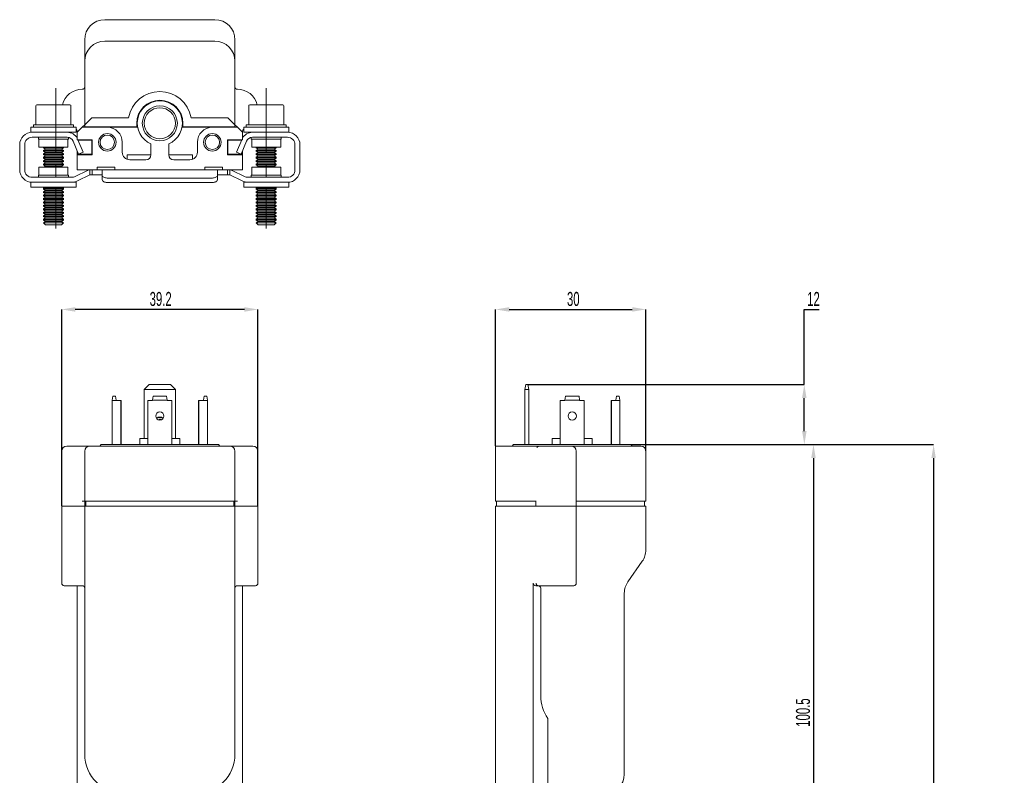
# Model space of a CAD drawing. Header units: millimetres. Extents: x -62 to 393, y 50 to 404.
# Tile 2 of 5: x -11 to 185, y 253 to 404. Entities that reach past the tile are written whole.
import ezdxf

# ---------------------------------------------------------------- set-up
doc = ezdxf.new("R2010")
doc.units = ezdxf.units.MM
doc.header["$PDSIZE"] = -1
doc.linetypes.add('CENTERX2', pattern=[20.32, 12.7, -2.54, 2.54, -2.54])
doc.layers.add('LINEE_SOTTILI', color=7, linetype='Continuous')
doc.styles.add('SLDTEXTSTYLE2', font='TXT', dxfattribs={"width": 0.605})
doc.dimstyles.new('SLDDIMSTYLE0', dxfattribs={"dimtxt": 2.8, "dimasz": 2.7, "dimexe": 0, "dimexo": 0.0625, "dimgap": 0.7, "dimtad": 1, "dimtoh": 1, "dimlfac": 2, "dimrnd": 1e-09, "dimzin": 12, "dimdsep": 46, "dimtxsty": 'SLDTEXTSTYLE2', "dimsah": 1, "dimcen": 0.09, "dimadec": 0, "dimazin": 0, "dimtfac": 1, "dimtofl": 0, "dimtmove": 0, "dimatfit": 3, "dimfxl": 1, "dimtolj": 1, "dimtzin": 12, "dimarcsym": 0})
doc.dimstyles.new('SLDDIMSTYLE2', dxfattribs={"dimtxt": 2.8, "dimasz": 2.7, "dimexe": 0, "dimexo": 0.0625, "dimgap": 0.7, "dimtad": 1, "dimtoh": 1, "dimlfac": 2, "dimrnd": 1e-09, "dimzin": 12, "dimdsep": 46, "dimtxsty": 'SLDTEXTSTYLE2', "dimsah": 1, "dimcen": 0.09, "dimadec": 0, "dimazin": 0, "dimtfac": 1, "dimtofl": 0, "dimtmove": 0, "dimatfit": 3, "dimfxl": 1, "dimtolj": 1, "dimtzin": 12, "dimarcsym": 0})

# ---------------------------------------------------------------- blocks, each defined once
blk = doc.blocks.new('*D3')
at = {"layer": 'Defpoints', "color": 0}
for p in [(-3, 346.56), (-3, 307.26), (36.2, 307.26)]:
    blk.add_point(p, dxfattribs=at)
at = {"layer": 'LINEE_SOTTILI', "color": 0, "lineweight": -2}
for p, q in [((-3, 307.32), (-3, 346.56)), ((33.5, 346.56), (-0.3, 346.56)), ((36.2, 307.32), (36.2, 346.56))]:
    blk.add_line(p, q, dxfattribs=at)
at = {"layer": 'LINEE_SOTTILI', "color": 0}
for points in [[(-0.3, 347.01), (-0.3, 346.11), (-3, 346.56)], [(33.5, 347.01), (33.5, 346.11), (36.2, 346.56)]]:
    blk.add_solid(points, dxfattribs=at)
at = {"layer": 'LINEE_SOTTILI', "color": 0, "insert": (16.77, 350.06), "char_height": 2.8, "attachment_point": 2, "style": 'SLDTEXTSTYLE2'}
blk.add_mtext('\\A1;39.2', dxfattribs=at)
blk = doc.blocks.new('*D10')
at = {"layer": 'Defpoints', "color": 0}
for p in [(110.7, 319.56), (147.2, 219.06), (150.08, 219.06)]:
    blk.add_point(p, dxfattribs=at)
at = {"layer": 'LINEE_SOTTILI', "color": 0, "lineweight": -2}
for p, q in [((110.76, 319.56), (147.2, 319.56)), ((147.2, 316.86), (147.2, 221.76)), ((150.02, 219.06), (147.2, 219.06))]:
    blk.add_line(p, q, dxfattribs=at)
at = {"layer": 'LINEE_SOTTILI', "color": 0}
for points in [[(146.75, 316.86), (147.65, 316.86), (147.2, 319.56)], [(146.75, 221.76), (147.65, 221.76), (147.2, 219.06)]]:
    blk.add_solid(points, dxfattribs=at)
at = {"layer": 'LINEE_SOTTILI', "color": 0, "insert": (143.7, 266), "char_height": 2.8, "attachment_point": 2, "rotation": 90, "style": 'SLDTEXTSTYLE2'}
blk.add_mtext('\\A1;100.5', dxfattribs=at)
blk = doc.blocks.new('*D13')
at = {"layer": 'Defpoints', "color": 0}
for p in [(113.7, 346.56), (83.7, 319.26), (113.7, 318.26)]:
    blk.add_point(p, dxfattribs=at)
at = {"layer": 'LINEE_SOTTILI', "color": 0, "lineweight": -2}
for p, q in [((83.7, 319.32), (83.7, 346.56)), ((86.4, 346.56), (111, 346.56)), ((113.7, 318.32), (113.7, 346.56))]:
    blk.add_line(p, q, dxfattribs=at)
at = {"layer": 'LINEE_SOTTILI', "color": 0}
for points in [[(86.4, 347.01), (86.4, 346.11), (83.7, 346.56)], [(111, 347.01), (111, 346.11), (113.7, 346.56)]]:
    blk.add_solid(points, dxfattribs=at)
at = {"layer": 'LINEE_SOTTILI', "color": 0, "insert": (99.21, 350.06), "char_height": 2.8, "attachment_point": 2, "style": 'SLDTEXTSTYLE2'}
blk.add_mtext('\\A1;30', dxfattribs=at)
blk = doc.blocks.new('*D14')
at = {"layer": 'Defpoints', "color": 0}
for p in [(90.1, 331.56), (145.37, 331.56), (110.7, 319.56)]:
    blk.add_point(p, dxfattribs=at)
at = {"layer": 'LINEE_SOTTILI', "color": 0, "lineweight": -2}
for p, q in [((145.37, 331.56), (145.37, 346.56)), ((145.37, 346.56), (148.33, 346.56)), ((90.16, 331.56), (145.37, 331.56)), ((145.37, 322.26), (145.37, 328.86)), ((110.76, 319.56), (145.37, 319.56))]:
    blk.add_line(p, q, dxfattribs=at)
at = {"layer": 'LINEE_SOTTILI', "color": 0}
for points in [[(144.92, 328.86), (145.82, 328.86), (145.37, 331.56)], [(144.92, 322.26), (145.82, 322.26), (145.37, 319.56)]]:
    blk.add_solid(points, dxfattribs=at)
at = {"layer": 'LINEE_SOTTILI', "color": 0, "insert": (147.2, 350.06), "char_height": 2.8, "attachment_point": 2, "style": 'SLDTEXTSTYLE2'}
blk.add_mtext('\\A1;12', dxfattribs=at)
blk = doc.blocks.new('*D15')
at = {"layer": 'Defpoints', "color": 0}
for p in [(110.7, 319.56), (90.65, 65.56), (171.2, 65.56)]:
    blk.add_point(p, dxfattribs=at)
at = {"layer": 'LINEE_SOTTILI', "color": 0, "lineweight": -2}
for p, q in [((110.76, 319.56), (171.2, 319.56)), ((171.2, 316.86), (171.2, 68.26)), ((90.71, 65.56), (171.2, 65.56))]:
    blk.add_line(p, q, dxfattribs=at)
at = {"layer": 'LINEE_SOTTILI', "color": 0}
for points in [[(170.75, 316.86), (171.65, 316.86), (171.2, 319.56)], [(170.75, 68.26), (171.65, 68.26), (171.2, 65.56)]]:
    blk.add_solid(points, dxfattribs=at)
at = {"layer": 'LINEE_SOTTILI', "color": 0, "insert": (167.7, 193.16), "char_height": 2.8, "attachment_point": 2, "rotation": 90, "style": 'SLDTEXTSTYLE2'}
blk.add_mtext('\\A1;A9 Model + 154', dxfattribs=at)

msp = doc.modelspace()

# ---------------------------------------------------------------- linework, layer by layer
at = {"color": 7, "linetype": 'Continuous', "lineweight": 15}
for p, q in [((5.6046, 404.4638), (27.6046, 404.4638)), ((1.6046, 397.6106), (1.6046, 400.4638)), ((9.6046, 400.1638), (5.6046, 400.1638)), ((9.6046, 400.1638), (23.6046, 400.1638)), ((27.6046, 400.1638), (23.6046, 400.1638)), ((31.6046, 400.4638), (31.6046, 397.6106)), ((1.6046, 397.6106), (1.6046, 396.1638)), ((31.6046, 396.1638), (31.6046, 397.6106)), ((1.6046, 383.4638), (1.6046, 396.1638)), ((31.6046, 396.1638), (31.6046, 383.4638)), ((-8.1454, 387.2638), (-8.1454, 383.4638)), ((-7.9454, 387.4638), (-1.3454, 387.4638)), ((-1.1454, 383.4638), (-1.1454, 387.2638)), ((34.3546, 387.2638), (34.3546, 383.4638)), ((34.5546, 387.4638), (41.1546, 387.4638)), ((41.3546, 383.4638), (41.3546, 387.2638)), ((3.0046, 384.8638), (1.6046, 383.4638)), ((10.3506, 384.8638), (3.0046, 384.8638)), ((12.0046, 383.0638), (12.0046, 383.7638)), ((21.2046, 383.7638), (21.2046, 383.0638)), ((30.2046, 384.8638), (22.8586, 384.8638)), ((31.6046, 383.4638), (30.2046, 384.8638)), ((-9.1454, 382.9638), (-9.1454, 381.9638)), ((-4.6454, 382.9638), (-9.1454, 382.9638)), ((-8.8954, 381.9638), (-9.1454, 381.9638)), ((-8.8954, 381.9638), (-1.9103, 381.9638)), ((-8.6454, 383.4638), (-8.6454, 382.9638)), ((-8.6454, 383.4638), (-7.5355, 383.4638)), ((-7.5355, 383.4638), (-0.6454, 383.4638)), ((-0.1454, 382.9638), (-4.6454, 382.9638)), ((-0.1454, 381.9638), (-1.9103, 381.9638)), ((-1.6454, 381.9485), (-1.6454, 381.9638)), ((-0.6454, 382.9638), (-0.6454, 383.4638)), ((-0.1454, 381.9638), (-0.1454, 382.9638)), ((0.1046, 381.9638), (1.1046, 382.9638)), ((0.1046, 381.9638), (0.1046, 382.1872)), ((0.1046, 380.4638), (0.1046, 381.9638)), ((1.6046, 383.4638), (1.1046, 382.9638)), ((1.1046, 382.9638), (6.1046, 382.9638)), ((1.6046, 383.4638), (1.6046, 383.0638)), ((1.6046, 383.0638), (12.0046, 383.0638)), ((3.0046, 382.9638), (3.0046, 383.0638)), ((12.1763, 382.9638), (6.1046, 382.9638)), ((27.1046, 382.9638), (21.0329, 382.9638)), ((21.2046, 383.0638), (31.6046, 383.0638)), ((27.1046, 382.9638), (32.1046, 382.9638)), ((30.2046, 383.0638), (30.2046, 382.9638)), ((31.6046, 383.0638), (31.6046, 383.4638)), ((32.1046, 382.9638), (31.6046, 383.4638)), ((32.1046, 382.9638), (33.1046, 381.9638)), ((33.1046, 382.1872), (33.1046, 381.9638)), ((33.1046, 381.9638), (33.1046, 380.4638)), ((33.3546, 382.9638), (33.3546, 381.9638)), ((37.8546, 382.9638), (33.3546, 382.9638)), ((35.1195, 381.9638), (33.3546, 381.9638)), ((33.8546, 383.4638), (33.8546, 382.9638)), ((33.8546, 383.4638), (37.8546, 383.4638)), ((34.8546, 381.9638), (34.8546, 381.9485)), ((35.1195, 381.9638), (42.1046, 381.9638)), ((37.8546, 383.4638), (41.8546, 383.4638)), ((42.3546, 382.9638), (37.8546, 382.9638)), ((41.8546, 382.9638), (41.8546, 383.4638)), ((42.3546, 381.9638), (42.1046, 381.9638)), ((42.3546, 381.9638), (42.3546, 382.9638)), ((-8.8954, 380.9638), (-1.9103, 380.9638)), ((-7.6454, 380.9638), (-7.6454, 380.5638)), ((-4.6454, 380.5638), (-7.6454, 380.5638)), ((-7.5454, 380.5638), (-7.5454, 378.9638)), ((-1.6454, 380.5638), (-4.6454, 380.5638)), ((-1.7454, 378.9638), (-1.7454, 380.5638)), ((-1.6454, 380.5638), (-1.6454, 380.9366)), ((-0.7159, 380.1772), (0.3859, 377.6138)), ((3.1046, 380.4638), (0.1046, 380.4638)), ((0.2493, 380.4638), (1.3046, 378.0087)), ((3.0046, 380.3638), (0.2923, 380.3638)), ((3.0046, 380.3638), (3.0046, 380.4638)), ((3.0046, 377.5638), (3.0046, 380.3638)), ((3.1046, 377.4638), (3.1046, 380.4638)), ((9.1046, 379.9638), (9.1046, 377.9638)), ((24.1046, 377.9638), (24.1046, 379.9638)), ((33.1046, 380.4638), (30.1046, 380.4638)), ((30.1046, 380.4638), (30.1046, 377.4638)), ((30.2046, 380.4638), (30.2046, 380.3638)), ((32.9169, 380.3638), (30.2046, 380.3638)), ((30.2046, 380.3638), (30.2046, 377.5638)), ((31.9046, 378.0087), (32.9599, 380.4638)), ((32.8233, 377.6138), (33.9251, 380.1772)), ((34.8546, 380.9366), (34.8546, 380.5638)), ((37.8546, 380.5638), (34.8546, 380.5638)), ((34.9546, 380.5638), (34.9546, 378.9638)), ((35.1195, 380.9638), (42.1046, 380.9638)), ((40.8546, 380.5638), (37.8546, 380.5638)), ((40.7546, 378.9638), (40.7546, 380.5638)), ((40.8546, 380.5638), (40.8546, 380.9638)), ((-11.3954, 374.4638), (-11.3954, 379.4638)), ((-10.3954, 374.4638), (-10.3954, 379.4638)), ((-4.6454, 378.9638), (-7.5454, 378.9638)), ((-6.6454, 378.9638), (-6.6454, 378.8831)), ((-6.6454, 378.8831), (-6.2554, 378.61)), ((-6.6454, 378.8831), (-2.705, 378.8831)), ((-6.2554, 378.61), (-6.6454, 378.3369)), ((-6.6454, 378.3369), (-6.6454, 378.1946)), ((-6.6454, 378.3369), (-2.705, 378.3369)), ((-6.6454, 378.1946), (-6.2554, 377.9215)), ((-6.6454, 378.1946), (-2.705, 378.1946)), ((-6.2554, 377.9215), (-6.6454, 377.6485)), ((-6.2554, 378.61), (-3.0834, 378.61)), ((-6.2554, 377.9215), (-3.0834, 377.9215)), ((-1.7454, 378.9638), (-4.6454, 378.9638)), ((-3.0834, 378.61), (-3.0354, 378.61)), ((-3.0834, 377.9215), (-3.0354, 377.9215)), ((-3.0354, 378.61), (-2.6454, 378.8831)), ((-2.6454, 378.3369), (-3.0354, 378.61)), ((-3.0354, 377.9215), (-2.6454, 378.1946)), ((-2.6454, 377.6485), (-3.0354, 377.9215)), ((-2.705, 378.8831), (-2.6454, 378.8831)), ((-2.705, 378.3369), (-2.6454, 378.3369)), ((-2.705, 378.1946), (-2.6454, 378.1946)), ((-2.6454, 378.8831), (-2.6454, 378.9638)), ((-2.6454, 378.1946), (-2.6454, 378.3369)), ((0.1046, 378.2682), (0.1046, 377.5638)), ((0.3859, 377.6138), (1.3046, 378.0087)), ((14.8046, 377.4638), (14.8046, 379.6395)), ((18.4046, 379.6395), (18.4046, 377.4638)), ((31.9046, 378.0087), (32.8233, 377.6138)), ((33.1046, 377.5638), (33.1046, 378.2682)), ((37.8546, 378.9638), (34.9546, 378.9638)), ((35.8546, 378.9638), (35.8546, 378.8831)), ((35.8546, 378.8831), (36.2446, 378.61)), ((35.8546, 378.8831), (39.8546, 378.8831)), ((36.2446, 378.61), (35.8546, 378.3369)), ((35.8546, 378.3369), (35.8546, 378.1946)), ((35.8546, 378.3369), (39.8546, 378.3369)), ((35.8546, 378.1946), (36.2446, 377.9215)), ((35.8546, 378.1946), (39.8546, 378.1946)), ((36.2446, 377.9215), (35.8546, 377.6485)), ((36.2446, 378.61), (39.4646, 378.61)), ((36.2446, 377.9215), (39.4646, 377.9215)), ((40.7546, 378.9638), (37.8546, 378.9638)), ((39.4646, 378.61), (39.8546, 378.8831)), ((39.8546, 378.3369), (39.4646, 378.61)), ((39.4646, 377.9215), (39.8546, 378.1946)), ((39.8546, 377.6485), (39.4646, 377.9215)), ((39.8546, 378.8831), (39.8546, 378.9638)), ((39.8546, 378.1946), (39.8546, 378.3369)), ((43.6046, 379.4638), (43.6046, 374.4638)), ((44.6046, 379.4638), (44.6046, 374.4638)), ((-6.6454, 377.6485), (-6.6454, 377.5062)), ((-6.6454, 377.6485), (-2.705, 377.6485)), ((-6.6454, 377.5062), (-6.2554, 377.2331)), ((-6.6454, 377.5062), (-2.705, 377.5062)), ((-6.2554, 377.2331), (-6.6454, 376.96)), ((-6.6454, 376.96), (-6.6454, 376.8177)), ((-6.6454, 376.96), (-2.705, 376.96)), ((-6.6454, 376.8177), (-6.2554, 376.5446)), ((-6.6454, 376.8177), (-2.705, 376.8177)), ((-6.2554, 376.5446), (-6.6454, 376.2715)), ((-6.6454, 376.2715), (-6.6454, 376.1292)), ((-6.6454, 376.2715), (-2.705, 376.2715)), ((-6.6454, 376.1292), (-6.2554, 375.8561)), ((-6.6454, 376.1292), (-2.705, 376.1292)), ((-6.2554, 375.8561), (-6.6454, 375.5831)), ((-6.2554, 377.2331), (-3.0834, 377.2331)), ((-6.2554, 376.5446), (-3.0834, 376.5446)), ((-6.2554, 375.8561), (-3.0834, 375.8561)), ((-3.0834, 377.2331), (-3.0354, 377.2331)), ((-3.0834, 376.5446), (-3.0354, 376.5446)), ((-3.0834, 375.8561), (-3.0354, 375.8561)), ((-3.0354, 377.2331), (-2.6454, 377.5062)), ((-2.6454, 376.96), (-3.0354, 377.2331)), ((-3.0354, 376.5446), (-2.6454, 376.8177)), ((-2.6454, 376.2715), (-3.0354, 376.5446)), ((-3.0354, 375.8561), (-2.6454, 376.1292)), ((-2.6454, 375.5831), (-3.0354, 375.8561)), ((-2.705, 377.6485), (-2.6454, 377.6485)), ((-2.705, 377.5062), (-2.6454, 377.5062)), ((-2.705, 376.96), (-2.6454, 376.96)), ((-2.705, 376.8177), (-2.6454, 376.8177)), ((-2.705, 376.2715), (-2.6454, 376.2715)), ((-2.705, 376.1292), (-2.6454, 376.1292)), ((-2.6454, 377.5062), (-2.6454, 377.6485)), ((-2.6454, 376.8177), (-2.6454, 376.96)), ((-2.6454, 376.1292), (-2.6454, 376.2715)), ((0.1046, 377.5638), (3.0046, 377.5638)), ((0.1046, 377.5638), (0.1046, 377.4638)), ((0.1046, 377.4638), (3.1046, 377.4638)), ((0.1046, 374.4638), (0.1046, 377.4638)), ((3.0046, 377.4638), (3.0046, 377.5638)), ((10.1046, 377.4638), (14.8046, 377.4638)), ((10.1046, 376.5496), (10.1046, 377.4638)), ((10.6046, 376.4638), (13.8046, 376.4638)), ((18.4046, 377.4638), (23.1046, 377.4638)), ((19.4046, 376.4638), (22.6046, 376.4638)), ((23.1046, 377.4638), (23.1046, 376.5496)), ((30.1046, 377.4638), (33.1046, 377.4638)), ((30.2046, 377.5638), (33.1046, 377.5638)), ((30.2046, 377.5638), (30.2046, 377.4638)), ((33.1046, 377.4638), (33.1046, 377.5638)), ((33.1046, 377.4638), (33.1046, 374.4638)), ((35.8546, 377.6485), (35.8546, 377.5062)), ((35.8546, 377.6485), (39.8546, 377.6485)), ((35.8546, 377.5062), (36.2446, 377.2331)), ((35.8546, 377.5062), (39.8546, 377.5062)), ((36.2446, 377.2331), (35.8546, 376.96)), ((35.8546, 376.96), (35.8546, 376.8177)), ((35.8546, 376.96), (39.8546, 376.96)), ((35.8546, 376.8177), (36.2446, 376.5446)), ((35.8546, 376.8177), (39.8546, 376.8177)), ((36.2446, 376.5446), (35.8546, 376.2715)), ((35.8546, 376.2715), (35.8546, 376.1292)), ((35.8546, 376.2715), (39.8546, 376.2715)), ((35.8546, 376.1292), (36.2446, 375.8561)), ((35.8546, 376.1292), (39.8546, 376.1292)), ((36.2446, 375.8561), (35.8546, 375.5831)), ((36.2446, 377.2331), (39.4646, 377.2331)), ((36.2446, 376.5446), (39.4646, 376.5446)), ((36.2446, 375.8561), (39.4646, 375.8561)), ((39.4646, 377.2331), (39.8546, 377.5062)), ((39.8546, 376.96), (39.4646, 377.2331)), ((39.4646, 376.5446), (39.8546, 376.8177)), ((39.8546, 376.2715), (39.4646, 376.5446)), ((39.4646, 375.8561), (39.8546, 376.1292)), ((39.8546, 375.5831), (39.4646, 375.8561)), ((39.8546, 377.5062), (39.8546, 377.6485)), ((39.8546, 376.8177), (39.8546, 376.96)), ((39.8546, 376.1292), (39.8546, 376.2715)), ((-7.5454, 374.9638), (-7.5454, 373.3638)), ((-7.5454, 374.9638), (-1.7454, 374.9638)), ((-6.6454, 375.5831), (-6.6454, 375.4408)), ((-6.6454, 375.5831), (-2.705, 375.5831)), ((-6.6454, 375.4408), (-6.2554, 375.1677)), ((-6.6454, 375.4408), (-2.705, 375.4408)), ((-6.2554, 375.1677), (-6.5465, 374.9638)), ((-6.2554, 375.1677), (-3.0834, 375.1677)), ((-3.0834, 375.1677), (-3.0354, 375.1677)), ((-3.0354, 375.1677), (-2.6454, 375.4408)), ((-2.7443, 374.9638), (-3.0354, 375.1677)), ((-2.705, 375.5831), (-2.6454, 375.5831)), ((-2.705, 375.4408), (-2.6454, 375.4408)), ((-2.6454, 375.4408), (-2.6454, 375.5831)), ((-1.7454, 373.3638), (-1.7454, 374.9638)), ((2.1574, 374.3583), (-0.3148, 373.1222)), ((4.1046, 374.4638), (0.1046, 374.4638)), ((2.6046, 373.4638), (2.6046, 374.4638)), ((3.1046, 374.4638), (3.1046, 373.4638)), ((7.6046, 374.9638), (4.1046, 374.9638)), ((4.1046, 374.9638), (4.1046, 374.4638)), ((4.1046, 374.4638), (5.0712, 374.4638)), ((5.0712, 374.4638), (5.1046, 374.4434)), ((5.0712, 374.4638), (7.6046, 374.4638)), ((5.1046, 374.4434), (5.1046, 374.1504)), ((5.1046, 373.305), (5.1046, 374.1504)), ((7.6046, 374.4638), (7.6046, 374.9638)), ((25.6046, 374.4638), (7.6046, 374.4638)), ((29.1046, 374.9638), (25.6046, 374.9638)), ((25.6046, 374.9638), (25.6046, 374.4638)), ((25.6046, 374.4638), (28.138, 374.4638)), ((28.1046, 374.4434), (28.138, 374.4638)), ((28.1046, 374.1504), (28.1046, 374.4434)), ((28.1046, 374.1504), (28.1046, 373.305)), ((28.138, 374.4638), (29.1046, 374.4638)), ((29.1046, 374.4638), (29.1046, 374.9638)), ((33.1046, 374.4638), (29.1046, 374.4638)), ((30.1046, 373.4638), (30.1046, 374.4638)), ((30.6046, 373.4638), (30.6046, 374.4638)), ((33.5239, 373.1222), (31.0518, 374.3583)), ((34.9546, 374.9638), (34.9546, 373.3638)), ((34.9546, 374.9638), (40.7546, 374.9638)), ((35.8546, 375.5831), (35.8546, 375.4408)), ((35.8546, 375.5831), (39.8546, 375.5831)), ((35.8546, 375.4408), (36.2446, 375.1677)), ((35.8546, 375.4408), (39.8546, 375.4408)), ((36.2446, 375.1677), (35.9535, 374.9638)), ((36.2446, 375.1677), (39.4646, 375.1677)), ((39.4646, 375.1677), (39.8546, 375.4408)), ((39.7557, 374.9638), (39.4646, 375.1677)), ((39.8546, 375.4408), (39.8546, 375.5831)), ((40.7546, 373.3638), (40.7546, 374.9638)), ((-9.1454, 371.9638), (-9.1454, 370.9638)), ((-9.1454, 371.9638), (-8.8954, 371.9638)), ((-0.9856, 372.9638), (-8.8954, 372.9638)), ((-0.9856, 371.9638), (-8.8954, 371.9638)), ((-7.6454, 373.3638), (-7.6454, 372.9638)), ((-7.6454, 373.3638), (-1.6454, 373.3638)), ((-1.6454, 372.9638), (-1.6454, 373.3638)), ((-0.9856, 371.9638), (-0.1454, 371.9638)), ((-0.1454, 370.9638), (-0.1454, 371.9638)), ((2.6046, 373.4638), (0.1325, 372.2278)), ((3.1046, 373.4638), (2.6046, 373.4638)), ((4.1046, 373.4638), (3.1046, 373.4638)), ((5.0712, 373.4638), (4.1046, 373.4638)), ((5.1046, 372.4303), (5.1046, 373.305)), ((27.1046, 372.8201), (6.1046, 372.8201)), ((27.1046, 371.9455), (6.1046, 371.9455)), ((28.1046, 373.305), (28.1046, 372.4303)), ((29.1046, 373.4638), (28.138, 373.4638)), ((30.1046, 373.4638), (29.1046, 373.4638)), ((30.6046, 373.4638), (30.1046, 373.4638)), ((33.0767, 372.2278), (30.6046, 373.4638)), ((33.3546, 371.9638), (33.3546, 370.9638)), ((33.3546, 371.9638), (34.1948, 371.9638)), ((42.1046, 372.9638), (34.1948, 372.9638)), ((42.1046, 371.9638), (34.1948, 371.9638)), ((34.8546, 373.3638), (34.8546, 372.9638)), ((34.8546, 373.3638), (40.8546, 373.3638)), ((40.8546, 372.9638), (40.8546, 373.3638)), ((42.1046, 371.9638), (42.3546, 371.9638)), ((42.3546, 370.9638), (42.3546, 371.9638)), ((-9.1454, 370.9638), (-0.1454, 370.9638)), ((-6.3598, 370.9638), (-6.6454, 370.7638)), ((-6.6454, 370.7638), (-6.6454, 370.6215)), ((-6.6454, 370.7638), (-2.705, 370.7638)), ((-6.6454, 370.6215), (-6.2554, 370.3485)), ((-6.6454, 370.6215), (-2.705, 370.6215)), ((-6.2554, 370.3485), (-6.6454, 370.0754)), ((-6.6454, 370.0754), (-6.6454, 369.9331)), ((-6.6454, 370.0754), (-2.705, 370.0754)), ((-6.6454, 369.9331), (-6.2554, 369.66)), ((-6.6454, 369.9331), (-2.705, 369.9331)), ((-6.2554, 370.3485), (-3.0834, 370.3485)), ((-3.0834, 370.3485), (-3.0354, 370.3485)), ((-3.0354, 370.3485), (-2.6454, 370.6215)), ((-2.6454, 370.0754), (-3.0354, 370.3485)), ((-3.0354, 369.66), (-2.6454, 369.9331)), ((-2.6454, 370.7638), (-2.931, 370.9638)), ((-2.705, 370.7638), (-2.6454, 370.7638)), ((-2.705, 370.6215), (-2.6454, 370.6215)), ((-2.705, 370.0754), (-2.6454, 370.0754)), ((-2.705, 369.9331), (-2.6454, 369.9331)), ((-2.6454, 370.6215), (-2.6454, 370.7638)), ((-2.6454, 369.9331), (-2.6454, 370.0754)), ((33.3546, 370.9638), (42.3546, 370.9638)), ((36.1402, 370.9638), (35.8546, 370.7638)), ((35.8546, 370.7638), (35.8546, 370.6215)), ((35.8546, 370.7638), (39.8546, 370.7638)), ((35.8546, 370.6215), (36.2446, 370.3485)), ((35.8546, 370.6215), (39.8546, 370.6215)), ((36.2446, 370.3485), (35.8546, 370.0754)), ((35.8546, 370.0754), (35.8546, 369.9331)), ((35.8546, 370.0754), (39.8546, 370.0754)), ((35.8546, 369.9331), (36.2446, 369.66)), ((35.8546, 369.9331), (39.8546, 369.9331)), ((36.2446, 370.3485), (39.4646, 370.3485)), ((39.4646, 370.3485), (39.8546, 370.6215)), ((39.8546, 370.0754), (39.4646, 370.3485)), ((39.4646, 369.66), (39.8546, 369.9331)), ((39.8546, 370.7638), (39.569, 370.9638)), ((39.8546, 370.6215), (39.8546, 370.7638)), ((39.8546, 369.9331), (39.8546, 370.0754)), ((-6.2554, 369.66), (-6.6454, 369.3869)), ((-6.6454, 369.3869), (-6.6454, 369.2446)), ((-6.6454, 369.3869), (-2.705, 369.3869)), ((-6.6454, 369.2446), (-6.2554, 368.9715)), ((-6.6454, 369.2446), (-2.705, 369.2446)), ((-6.2554, 368.9715), (-6.6454, 368.6985)), ((-6.6454, 368.6985), (-6.6454, 368.5562)), ((-6.6454, 368.6985), (-2.705, 368.6985)), ((-6.6454, 368.5562), (-6.2554, 368.2831)), ((-6.6454, 368.5562), (-2.705, 368.5562)), ((-6.2554, 368.2831), (-6.6454, 368.01)), ((-6.6454, 368.01), (-6.6454, 367.8677)), ((-6.6454, 368.01), (-2.705, 368.01)), ((-6.6454, 367.8677), (-6.2554, 367.5946)), ((-6.6454, 367.8677), (-2.705, 367.8677)), ((-6.2554, 369.66), (-3.0834, 369.66)), ((-6.2554, 368.9715), (-3.0834, 368.9715)), ((-6.2554, 368.2831), (-3.0834, 368.2831)), ((-3.0834, 369.66), (-3.0354, 369.66)), ((-3.0834, 368.9715), (-3.0354, 368.9715)), ((-3.0834, 368.2831), (-3.0354, 368.2831)), ((-2.6454, 369.3869), (-3.0354, 369.66)), ((-3.0354, 368.9715), (-2.6454, 369.2446)), ((-2.6454, 368.6985), (-3.0354, 368.9715)), ((-3.0354, 368.2831), (-2.6454, 368.5562)), ((-2.6454, 368.01), (-3.0354, 368.2831)), ((-3.0354, 367.5946), (-2.6454, 367.8677)), ((-2.705, 369.3869), (-2.6454, 369.3869)), ((-2.705, 369.2446), (-2.6454, 369.2446)), ((-2.705, 368.6985), (-2.6454, 368.6985)), ((-2.705, 368.5562), (-2.6454, 368.5562)), ((-2.705, 368.01), (-2.6454, 368.01)), ((-2.705, 367.8677), (-2.6454, 367.8677)), ((-2.6454, 369.2446), (-2.6454, 369.3869)), ((-2.6454, 368.5562), (-2.6454, 368.6985)), ((-2.6454, 367.8677), (-2.6454, 368.01)), ((36.2446, 369.66), (35.8546, 369.3869)), ((35.8546, 369.3869), (35.8546, 369.2446)), ((35.8546, 369.3869), (39.8546, 369.3869)), ((35.8546, 369.2446), (36.2446, 368.9715)), ((35.8546, 369.2446), (39.8546, 369.2446)), ((36.2446, 368.9715), (35.8546, 368.6985)), ((35.8546, 368.6985), (35.8546, 368.5562)), ((35.8546, 368.6985), (39.8546, 368.6985)), ((35.8546, 368.5562), (36.2446, 368.2831)), ((35.8546, 368.5562), (39.8546, 368.5562)), ((36.2446, 368.2831), (35.8546, 368.01)), ((35.8546, 368.01), (35.8546, 367.8677)), ((35.8546, 368.01), (39.8546, 368.01)), ((35.8546, 367.8677), (36.2446, 367.5946)), ((35.8546, 367.8677), (39.8546, 367.8677)), ((36.2446, 369.66), (39.4646, 369.66)), ((36.2446, 368.9715), (39.4646, 368.9715)), ((36.2446, 368.2831), (39.4646, 368.2831)), ((39.8546, 369.3869), (39.4646, 369.66)), ((39.4646, 368.9715), (39.8546, 369.2446)), ((39.8546, 368.6985), (39.4646, 368.9715)), ((39.4646, 368.2831), (39.8546, 368.5562)), ((39.8546, 368.01), (39.4646, 368.2831)), ((39.4646, 367.5946), (39.8546, 367.8677)), ((39.8546, 369.2446), (39.8546, 369.3869)), ((39.8546, 368.5562), (39.8546, 368.6985)), ((39.8546, 367.8677), (39.8546, 368.01)), ((-6.2554, 367.5946), (-6.6454, 367.3215)), ((-6.6454, 367.3215), (-6.6454, 367.1792)), ((-6.6454, 367.3215), (-2.705, 367.3215)), ((-6.6454, 367.1792), (-6.2554, 366.9061)), ((-6.6454, 367.1792), (-2.705, 367.1792)), ((-6.2554, 366.9061), (-6.6454, 366.6331)), ((-6.6454, 366.6331), (-6.6454, 366.4908)), ((-6.6454, 366.6331), (-2.705, 366.6331)), ((-6.6454, 366.4908), (-6.2554, 366.2177)), ((-6.6454, 366.4908), (-2.705, 366.4908)), ((-6.2554, 366.2177), (-6.6454, 365.9446)), ((-6.6454, 365.9446), (-6.6454, 365.8023)), ((-6.6454, 365.9446), (-2.705, 365.9446)), ((-6.2554, 367.5946), (-3.0834, 367.5946)), ((-6.2554, 366.9061), (-3.0834, 366.9061)), ((-6.2554, 366.2177), (-3.0834, 366.2177)), ((-3.0834, 367.5946), (-3.0354, 367.5946)), ((-3.0834, 366.9061), (-3.0354, 366.9061)), ((-3.0834, 366.2177), (-3.0354, 366.2177)), ((-2.6454, 367.3215), (-3.0354, 367.5946)), ((-3.0354, 366.9061), (-2.6454, 367.1792)), ((-2.6454, 366.6331), (-3.0354, 366.9061)), ((-3.0354, 366.2177), (-2.6454, 366.4908)), ((-2.6454, 365.9446), (-3.0354, 366.2177)), ((-2.705, 367.3215), (-2.6454, 367.3215)), ((-2.705, 367.1792), (-2.6454, 367.1792)), ((-2.705, 366.6331), (-2.6454, 366.6331)), ((-2.705, 366.4908), (-2.6454, 366.4908)), ((-2.705, 365.9446), (-2.6454, 365.9446)), ((-2.6454, 367.1792), (-2.6454, 367.3215)), ((-2.6454, 366.4908), (-2.6454, 366.6331)), ((-2.6454, 365.8023), (-2.6454, 365.9446)), ((36.2446, 367.5946), (35.8546, 367.3215)), ((35.8546, 367.3215), (35.8546, 367.1792)), ((35.8546, 367.3215), (39.8546, 367.3215)), ((35.8546, 367.1792), (36.2446, 366.9061)), ((35.8546, 367.1792), (39.8546, 367.1792)), ((36.2446, 366.9061), (35.8546, 366.6331)), ((35.8546, 366.6331), (35.8546, 366.4908)), ((35.8546, 366.6331), (39.8546, 366.6331)), ((35.8546, 366.4908), (36.2446, 366.2177)), ((35.8546, 366.4908), (39.8546, 366.4908)), ((36.2446, 366.2177), (35.8546, 365.9446)), ((35.8546, 365.9446), (35.8546, 365.8023)), ((35.8546, 365.9446), (39.8546, 365.9446)), ((36.2446, 367.5946), (39.4646, 367.5946)), ((36.2446, 366.9061), (39.4646, 366.9061)), ((36.2446, 366.2177), (39.4646, 366.2177)), ((39.8546, 367.3215), (39.4646, 367.5946)), ((39.4646, 366.9061), (39.8546, 367.1792)), ((39.8546, 366.6331), (39.4646, 366.9061)), ((39.4646, 366.2177), (39.8546, 366.4908)), ((39.8546, 365.9446), (39.4646, 366.2177)), ((39.8546, 367.1792), (39.8546, 367.3215)), ((39.8546, 366.4908), (39.8546, 366.6331)), ((39.8546, 365.8023), (39.8546, 365.9446)), ((-6.6454, 365.8023), (-6.2554, 365.5292)), ((-6.6454, 365.8023), (-2.705, 365.8023)), ((-6.2554, 365.5292), (-6.6454, 365.2561)), ((-6.6454, 365.2561), (-6.6454, 365.1138)), ((-6.6454, 365.2561), (-2.705, 365.2561)), ((-6.6454, 365.1138), (-6.2554, 364.8408)), ((-6.6454, 365.1138), (-2.705, 365.1138)), ((-6.2554, 364.8408), (-6.6454, 364.5677)), ((-6.6454, 364.5677), (-6.6454, 364.4254)), ((-6.6454, 364.5677), (-2.705, 364.5677)), ((-6.6454, 364.4254), (-6.2554, 364.1523)), ((-6.6454, 364.4254), (-2.705, 364.4254)), ((-6.2554, 364.1523), (-6.6454, 363.8792)), ((-6.2554, 365.5292), (-3.0834, 365.5292)), ((-6.2554, 364.8408), (-3.0834, 364.8408)), ((-6.2554, 364.1523), (-3.0834, 364.1523)), ((-3.0834, 365.5292), (-3.0354, 365.5292)), ((-3.0834, 364.8408), (-3.0354, 364.8408)), ((-3.0834, 364.1523), (-3.0354, 364.1523)), ((-3.0354, 365.5292), (-2.6454, 365.8023)), ((-2.6454, 365.2561), (-3.0354, 365.5292)), ((-3.0354, 364.8408), (-2.6454, 365.1138)), ((-2.6454, 364.5677), (-3.0354, 364.8408)), ((-3.0354, 364.1523), (-2.6454, 364.4254)), ((-2.6454, 363.8792), (-3.0354, 364.1523)), ((-2.705, 365.8023), (-2.6454, 365.8023)), ((-2.705, 365.2561), (-2.6454, 365.2561)), ((-2.705, 365.1138), (-2.6454, 365.1138)), ((-2.705, 364.5677), (-2.6454, 364.5677)), ((-2.705, 364.4254), (-2.6454, 364.4254)), ((-2.6454, 365.1138), (-2.6454, 365.2561)), ((-2.6454, 364.4254), (-2.6454, 364.5677)), ((35.8546, 365.8023), (36.2446, 365.5292)), ((35.8546, 365.8023), (39.8546, 365.8023)), ((36.2446, 365.5292), (35.8546, 365.2561)), ((35.8546, 365.2561), (35.8546, 365.1138)), ((35.8546, 365.2561), (39.8546, 365.2561)), ((35.8546, 365.1138), (36.2446, 364.8408)), ((35.8546, 365.1138), (39.8546, 365.1138)), ((36.2446, 364.8408), (35.8546, 364.5677)), ((35.8546, 364.5677), (35.8546, 364.4254)), ((35.8546, 364.5677), (39.8546, 364.5677)), ((35.8546, 364.4254), (36.2446, 364.1523)), ((35.8546, 364.4254), (39.8546, 364.4254)), ((36.2446, 364.1523), (35.8546, 363.8792)), ((36.2446, 365.5292), (39.4646, 365.5292)), ((36.2446, 364.8408), (39.4646, 364.8408)), ((36.2446, 364.1523), (39.4646, 364.1523)), ((39.4646, 365.5292), (39.8546, 365.8023)), ((39.8546, 365.2561), (39.4646, 365.5292)), ((39.4646, 364.8408), (39.8546, 365.1138)), ((39.8546, 364.5677), (39.4646, 364.8408)), ((39.4646, 364.1523), (39.8546, 364.4254)), ((39.8546, 363.8792), (39.4646, 364.1523)), ((39.8546, 365.1138), (39.8546, 365.2561)), ((39.8546, 364.4254), (39.8546, 364.5677)), ((-6.6454, 363.8792), (-6.6454, 363.8538)), ((-6.6454, 363.8792), (-2.705, 363.8792)), ((-6.6454, 363.8538), (-6.2554, 363.4638)), ((-6.6454, 363.8538), (-2.6454, 363.8538)), ((-6.2554, 363.4638), (-3.0354, 363.4638)), ((-3.0354, 363.4638), (-2.6454, 363.8538)), ((-2.705, 363.8792), (-2.6454, 363.8792)), ((-2.6454, 363.8538), (-2.6454, 363.8792)), ((35.8546, 363.8792), (35.8546, 363.8538)), ((35.8546, 363.8792), (39.8546, 363.8792)), ((35.8546, 363.8538), (36.2446, 363.4638)), ((35.8546, 363.8538), (39.8546, 363.8538)), ((36.2446, 363.4638), (39.4646, 363.4638)), ((39.4646, 363.4638), (39.8546, 363.8538)), ((39.8546, 363.8538), (39.8546, 363.8792)), ((13.4546, 330.5567), (14.4546, 331.5567)), ((19.7546, 330.5567), (13.4546, 330.5567)), ((13.4546, 330.5567), (13.4546, 320.7567)), ((18.7546, 331.5567), (14.4546, 331.5567)), ((19.7546, 330.5567), (18.7546, 331.5567)), ((19.7546, 320.7567), (19.7546, 330.5567)), ((89.6975, 331.5567), (89.4975, 330.5567)), ((89.4975, 330.5567), (90.2975, 330.5567)), ((89.4975, 330.5567), (89.4975, 319.5567)), ((89.6975, 331.5567), (90.0975, 331.5567)), ((90.2975, 330.5567), (90.0975, 331.5567)), ((90.2975, 330.5567), (90.2975, 319.5567)), ((7.2207, 329.2567), (7.0796, 328.4567)), ((7.7385, 329.2567), (7.2207, 329.2567)), ((7.8796, 328.4567), (7.7385, 329.2567)), ((15.1204, 328.4567), (15.2471, 329.2567)), ((15.2471, 329.2567), (17.962, 329.2567)), ((17.962, 329.2567), (18.0888, 328.4567)), ((25.4707, 329.2567), (25.3296, 328.4567)), ((25.4707, 329.2567), (25.9885, 329.2567)), ((26.1296, 328.4567), (25.9885, 329.2567)), ((97.5134, 328.4567), (97.6401, 329.2567)), ((97.6401, 329.2567), (100.355, 329.2567)), ((100.355, 329.2567), (100.4817, 328.4567)), ((107.8636, 329.2567), (107.7225, 328.4567)), ((107.8636, 329.2567), (108.3815, 329.2567)), ((108.5225, 328.4567), (108.3815, 329.2567)), ((7.0796, 328.4567), (7.0796, 328.3567)), ((7.0796, 328.3567), (7.0796, 319.5567)), ((7.0796, 328.3567), (7.8644, 328.3567)), ((7.8644, 328.3567), (8.7893, 328.3567)), ((7.8796, 328.4567), (7.8796, 328.3567)), ((8.7893, 328.3567), (8.7893, 319.5567)), ((8.8507, 328.3567), (8.7893, 328.3567)), ((8.8507, 328.3567), (8.8507, 319.5567)), ((14.1859, 319.5567), (14.1859, 328.3567)), ((14.1859, 328.3567), (14.2571, 328.3567)), ((14.2571, 328.3567), (15.1046, 328.3567)), ((15.1046, 328.3567), (15.1204, 328.4567)), ((18.0888, 328.4567), (15.1204, 328.4567)), ((18.0888, 328.4567), (18.1046, 328.3567)), ((18.1046, 328.3567), (18.9521, 328.3567)), ((18.9521, 328.3567), (19.0233, 328.3567)), ((19.0233, 328.3567), (19.0233, 319.5567)), ((24.3585, 319.5567), (24.3585, 328.3567)), ((24.3585, 328.3567), (24.4198, 328.3567)), ((24.4198, 319.5567), (24.4198, 328.3567)), ((24.4198, 328.3567), (25.3448, 328.3567)), ((25.3296, 328.3567), (25.3296, 328.4567)), ((25.3448, 328.3567), (26.1296, 328.3567)), ((26.1296, 328.3567), (26.1296, 328.4567)), ((26.1296, 328.3567), (26.1296, 319.5567)), ((96.5788, 319.5567), (96.5788, 328.3567)), ((96.5788, 328.3567), (96.65, 328.3567)), ((96.65, 328.3567), (97.4975, 328.3567)), ((97.4975, 328.3567), (97.5134, 328.4567)), ((100.4817, 328.4567), (97.5134, 328.4567)), ((100.4817, 328.4567), (100.4975, 328.3567)), ((100.4975, 328.3567), (101.345, 328.3567)), ((101.345, 328.3567), (101.4162, 328.3567)), ((101.4162, 328.3567), (101.4162, 319.5567)), ((106.7514, 319.5567), (106.7514, 328.3567)), ((106.7514, 328.3567), (106.8128, 328.3567)), ((106.8128, 319.5567), (106.8128, 328.3567)), ((106.8128, 328.3567), (107.7377, 328.3567)), ((107.7225, 328.3567), (107.7225, 328.4567)), ((107.7377, 328.3567), (108.5225, 328.3567)), ((108.5225, 328.3567), (108.5225, 328.4567)), ((108.5225, 328.3567), (108.5225, 319.5567)), ((16.5046, 324.6567), (16.5046, 324.4378)), ((16.7046, 324.6567), (16.5046, 324.6567)), ((16.7046, 324.4378), (16.7046, 324.6567)), ((12.6046, 320.7567), (12.6046, 319.5567)), ((12.6046, 320.7567), (14.1859, 320.7567)), ((19.0233, 320.7567), (20.6046, 320.7567)), ((20.6046, 319.5567), (20.6046, 320.7567)), ((94.9975, 320.7567), (94.9975, 319.5567)), ((94.9975, 320.7567), (96.5788, 320.7567)), ((101.4162, 320.7567), (102.9975, 320.7567)), ((102.9975, 319.5567), (102.9975, 320.7567)), ((-1.9954, 319.2567), (1.1046, 319.2567)), ((1.1046, 319.2567), (2.6046, 319.2567)), ((2.6046, 319.2567), (5.6046, 319.2567)), ((4.9046, 319.5567), (4.6046, 319.2567)), ((28.3046, 319.5567), (4.9046, 319.5567)), ((5.6046, 319.2567), (27.6046, 319.2567)), ((27.6046, 319.2567), (30.6046, 319.2567)), ((28.6046, 319.2567), (28.3046, 319.5567)), ((30.6046, 319.2567), (32.1046, 319.2567)), ((32.1046, 319.2567), (35.2046, 319.2567)), ((83.6975, 316.7567), (83.6975, 319.2567)), ((83.6975, 319.2567), (92.5975, 319.2567)), ((87.2975, 319.5567), (86.9975, 319.2567)), ((110.6975, 319.5567), (87.2975, 319.5567)), ((92.5975, 319.2567), (98.7975, 319.2567)), ((98.7975, 319.2567), (100.2975, 319.2567)), ((100.2975, 319.2567), (109.6975, 319.2567)), ((109.6975, 319.2567), (112.6975, 319.2567)), ((110.9975, 319.2567), (110.6975, 319.5567)), ((-2.9954, 318.2567), (-2.9954, 307.2567)), ((1.6046, 308.2567), (1.6046, 318.2567)), ((31.6046, 308.2567), (31.6046, 318.2567)), ((36.2046, 307.2567), (36.2046, 318.2567)), ((83.6975, 308.2567), (83.6975, 316.7567)), ((99.7975, 308.2567), (99.7975, 318.2567)), ((113.6975, 308.2567), (113.6975, 318.2567)), ((-2.9954, 307.2567), (-2.9954, 291.8567)), ((1.1046, 307.2567), (-2.9954, 307.2567)), ((1.6046, 308.2567), (1.1046, 308.2567)), ((1.1046, 307.2567), (1.6046, 307.2567)), ((1.6046, 308.2567), (5.6046, 308.2567)), ((1.6046, 307.2567), (1.6046, 308.2567)), ((1.6046, 308.2545), (1.8046, 308.2545)), ((1.6046, 308.0467), (1.8046, 308.0467)), ((1.6046, 307.8389), (1.8046, 307.8389)), ((1.6046, 307.2567), (5.6046, 307.2567)), ((1.6046, 298.5179), (1.6046, 307.2567)), ((1.8046, 307.2567), (1.8046, 308.2567)), ((5.6046, 308.2567), (27.6046, 308.2567)), ((5.6046, 307.2567), (27.6046, 307.2567)), ((27.6046, 308.2567), (31.6046, 308.2567)), ((27.6046, 307.2567), (31.6046, 307.2567)), ((31.4046, 307.2567), (31.4046, 308.2567)), ((31.4046, 308.0467), (31.6046, 308.0467)), ((31.4206, 308.2545), (31.6046, 308.2545)), ((31.4206, 307.8389), (31.6046, 307.8389)), ((32.1046, 308.2567), (31.6046, 308.2567)), ((31.6046, 307.2567), (31.6046, 308.2567)), ((31.6046, 298.5179), (31.6046, 307.2567)), ((31.6046, 307.2567), (32.1046, 307.2567)), ((36.2046, 307.2567), (32.1046, 307.2567)), ((36.2046, 291.8567), (36.2046, 307.2567)), ((83.6975, 308.2567), (91.3489, 308.2567)), ((83.6975, 246.0567), (83.6975, 307.2567)), ((83.6975, 307.2567), (91.4208, 307.2567)), ((83.8475, 307.2567), (83.8475, 308.2567)), ((91.8216, 308.2567), (91.3489, 308.2567)), ((91.4208, 307.2567), (91.801, 307.2567)), ((91.7213, 307.2567), (91.7213, 308.2567)), ((99.7975, 307.2567), (91.801, 307.2567)), ((99.7975, 307.2567), (99.7975, 308.2567)), ((100.2975, 308.2567), (99.7975, 308.2567)), ((99.7975, 291.8567), (99.7975, 307.2567)), ((99.7975, 307.2567), (100.2975, 307.2567)), ((100.2975, 308.2567), (109.6975, 308.2567)), ((100.2975, 307.2567), (109.6975, 307.2567)), ((109.6975, 308.2567), (113.6975, 308.2567)), ((109.6975, 307.2567), (113.6975, 307.2567)), ((113.4475, 307.2567), (113.4475, 308.2567)), ((113.6975, 298.5179), (113.6975, 307.2567)), ((1.6046, 294.4431), (1.6046, 298.5179)), ((31.6046, 298.5179), (31.6046, 294.4431)), ((112.9741, 296.2236), (110.1209, 292.1488)), ((1.6046, 294.4431), (1.6046, 289.8545)), ((31.6046, 289.8545), (31.6046, 294.4431)), ((1.1046, 291.3567), (-2.4954, 291.3567)), ((0.1046, 246.0567), (0.1046, 291.3567)), ((35.7046, 291.3567), (32.1046, 291.3567)), ((33.1046, 246.0567), (33.1046, 291.3567)), ((91.1975, 246.0567), (91.1975, 291.8567)), ((92.1324, 291.3567), (91.6975, 291.3567)), ((99.2975, 291.3567), (92.1324, 291.3567)), ((1.6046, 257.7214), (1.6046, 289.8545)), ((31.6046, 289.8545), (31.6046, 257.7214)), ((92.6975, 290.8567), (92.6975, 269.3567)), ((109.3975, 289.8545), (109.3975, 269.3567)), ((109.3975, 253.7214), (109.3975, 269.3567)), ((94.0975, 245.1567), (94.0975, 264.8356))]:
    msp.add_line(p, q, dxfattribs=at)
at = {"color": 7, "linetype": 'Continuous', "lineweight": 15, "flags": 128}
for points in [[(5.1046, 373.305), (5.1238, 373.2104), (5.1807, 373.1194), (5.2731, 373.0356), (5.3975, 372.9621), (5.549, 372.9018), (5.7219, 372.857), (5.9095, 372.8295), (6.1046, 372.8201)], [(6.1046, 371.9455), (5.9095, 371.9548), (5.7219, 371.9824), (5.549, 372.0272), (5.3975, 372.0875), (5.2731, 372.161), (5.1807, 372.2448), (5.1238, 372.3358), (5.1046, 372.4303)], [(27.1046, 372.8201), (27.2997, 372.8295), (27.4873, 372.857), (27.6602, 372.9018), (27.8117, 372.9621), (27.9361, 373.0356), (28.0285, 373.1194), (28.0854, 373.2104), (28.1046, 373.305)], [(28.1046, 372.4303), (28.0854, 372.3358), (28.0285, 372.2448), (27.9361, 372.161), (27.8117, 372.0875), (27.6602, 372.0272), (27.4873, 371.9824), (27.2997, 371.9548), (27.1046, 371.9455)]]:
    msp.add_lwpolyline(points, dxfattribs=at)
at = {"color": 7, "linetype": 'Continuous', "lineweight": 15}
for centre, radius in [((16.6046, 383.7638), 3.5), ((16.6046, 383.7638), 3.1), ((6.1046, 379.9638), 1.75), ((27.1046, 379.9638), 1.75), ((6.1046, 379.9638), 1.45), ((27.1046, 379.9638), 1.45), ((16.6046, 325.2567), 0.825), ((98.9975, 325.2567), 0.825)]:
    msp.add_circle(centre, radius, dxfattribs=at)
for centre, radius, start, end in [((5.6046, 400.4638), 4, 90, 180), ((27.6046, 400.4638), 4, 0, 90), ((5.6046, 396.1638), 4, 90, 180), ((27.6046, 396.1638), 4, 0, 90), ((1.1046, 386.4638), 4.1, 90, 165.883019), ((1.1046, 391.0638), 0.5, 270, 0), ((16.6046, 383.7638), 6.35, 9.975575, 170.024425), ((32.1046, 391.0638), 0.5, 180, 270), ((32.1046, 386.4638), 4.1, 14.116981, 90), ((16.6046, 383.7638), 4.6, 0, 180), ((16.6046, 383.7638), 4.5, 293.578178, 246.421822), ((-7.9454, 387.2638), 0.2, 90, 180), ((-1.3454, 387.2638), 0.2, 0, 90), ((34.5546, 387.2638), 0.2, 90, 180), ((41.1546, 387.2638), 0.2, 0, 90), ((-8.8954, 379.4638), 2.5, 90, 180), ((-1.9103, 379.6638), 2.3, 28.833005, 90), ((-0.2954, 382.1872), 0.4, 0, 67.975687), ((-0.3954, 382.1153), 0.5, 0, 60), ((6.1046, 379.9638), 3, 0, 90), ((27.1046, 379.9638), 3, 90, 180), ((33.5046, 382.1872), 0.4, 112.024313, 180), ((33.6046, 382.1153), 0.5, 120, 180), ((35.1195, 379.6638), 2.3, 90, 151.166995), ((42.1046, 379.4638), 2.5, 0, 90), ((-8.8954, 379.4638), 1.5, 90, 180), ((-1.9103, 379.6638), 1.3, 23.259185, 90), ((35.1195, 379.6638), 1.3, 90, 156.740815), ((42.1046, 379.4638), 1.5, 0, 90), ((10.6046, 377.9638), 1.5, 180, 270), ((22.6046, 377.9638), 1.5, 270, 0), ((13.8046, 377.4638), 1, 270, 0), ((19.4046, 377.4638), 1, 180, 270), ((-8.8954, 374.4638), 2.5, 180, 270), ((-8.8954, 374.4638), 1.5, 180, 270), ((2.6046, 373.4638), 1, 90, 116.565051), ((30.6046, 373.4638), 1, 63.434949, 90), ((42.1046, 374.4638), 1.5, 270, 0), ((42.1046, 374.4638), 2.5, 270, 0), ((-0.9856, 374.4638), 1.5, 270, 296.565051), ((-0.9856, 374.4638), 2.5, 270, 296.565051), ((34.1948, 374.4638), 2.5, 243.434949, 270), ((34.1948, 374.4638), 1.5, 243.434949, 270), ((16.6046, 323.5567), 1.5, 60.97254, 119.02746), ((16.6046, 323.5567), 1.4, 61.15394, 118.84606), ((-1.9954, 318.2567), 1, 90, 180), ((2.6046, 318.2567), 1, 90, 180), ((30.6046, 318.2567), 1, 0, 90), ((35.2046, 318.2567), 1, 0, 90), ((92.5975, 318.2567), 1, 90, 132.822628), ((98.7975, 318.2567), 1, 0, 90), ((112.6975, 318.2567), 1, 0, 90), ((109.6975, 298.5179), 4, 325, 0), ((-2.4954, 291.8567), 0.5, 180, 270), ((1.1046, 290.8567), 0.5, 0, 90), ((32.1046, 290.8567), 0.5, 90, 180), ((35.7046, 291.8567), 0.5, 270, 0), ((91.6975, 291.8567), 0.5, 180, 270), ((92.1975, 290.8567), 0.5, 0, 90), ((99.2975, 291.8567), 0.5, 270, 0), ((113.3975, 289.8545), 4, 145, 180), ((100.6975, 269.3567), 8, 180, 214.411509), ((9.6046, 257.7214), 8, 180, 270), ((23.6046, 257.7214), 8, 270, 0), ((105.3975, 253.7214), 4, 270, 0)]:
    msp.add_arc(centre, radius, start, end, dxfattribs=at)
msp.add_open_spline([(91.801, 291.8567), (91.8023, 291.8187), (91.804, 291.7733), (91.8175, 291.6829), (91.8338, 291.6214), (91.8716, 291.5266), (91.9203, 291.451), (92.0117, 291.3747), (92.0832, 291.3568), (92.1316, 291.3567), (92.1324, 291.3567)], degree=3, knots=[0, 0, 0, 0, 0.10549694, 0.12580808, 0.27106081, 0.30975263, 0.51031376, 0.67592095, 0.99434885, 1, 1, 1, 1], dxfattribs=at)
at = {"layer": 'LINEE_SOTTILI', "linetype": 'CENTERX2', "lineweight": 0}
for p, q in [((-4.1454, 390.7638), (-4.1454, 362.7638)), ((37.8546, 390.7638), (37.8546, 362.7638))]:
    msp.add_line(p, q, dxfattribs=at)

# ---------------------------------------------------------------- dimensions: what is measured, and where the dimension line sits
at = {"layer": 'LINEE_SOTTILI'}
for base, p1, p2, angle, dimstyle, picture, middle in [((-2.9954, 346.5567), (36.2046, 307.2567), (-2.9954, 307.2567), 0, 'SLDDIMSTYLE0', '*D3', (16.7703, 346.5567)), ((145.3682, 331.5567), (110.6975, 319.5567), (90.0975, 331.5567), 90, 'SLDDIMSTYLE2', '*D14', (147.1975, 346.5567)), ((147.1975, 219.0567), (110.6975, 319.5567), (150.0846, 219.0567), 90, 'SLDDIMSTYLE0', '*D10', (147.1975, 265.9994))]:
    dim = msp.add_linear_dim(base=base, p1=p1, p2=p2, angle=angle, dimstyle=dimstyle, override={"dimlfac": 1}, dxfattribs=at)
    dim.commit()
    dim.dimension.update_dxf_attribs({"geometry": picture, "text_midpoint": middle, "dimtype": 160})
dim = msp.add_linear_dim(base=(113.6975, 346.5567), p1=(83.6975, 319.2567), p2=(113.6975, 318.2567), dimstyle='SLDDIMSTYLE0', override={"dimlfac": 1}, dxfattribs=at)
dim.commit()
dim.dimension.update_dxf_attribs({"geometry": '*D13', "text_midpoint": (99.2124, 346.5567), "dimtype": 160})
dim = msp.add_linear_dim(base=(171.1975, 65.5567), p1=(110.6975, 319.5567), p2=(90.6475, 65.5567), angle=90, text='A9 Model + 154', dimstyle='SLDDIMSTYLE0', override={"dimlfac": 1}, dxfattribs=at)
dim.commit()
dim.dimension.update_dxf_attribs({"geometry": '*D15', "text_midpoint": (171.1975, 193.1625), "dimtype": 160})

doc.saveas('drawing.dxf')
